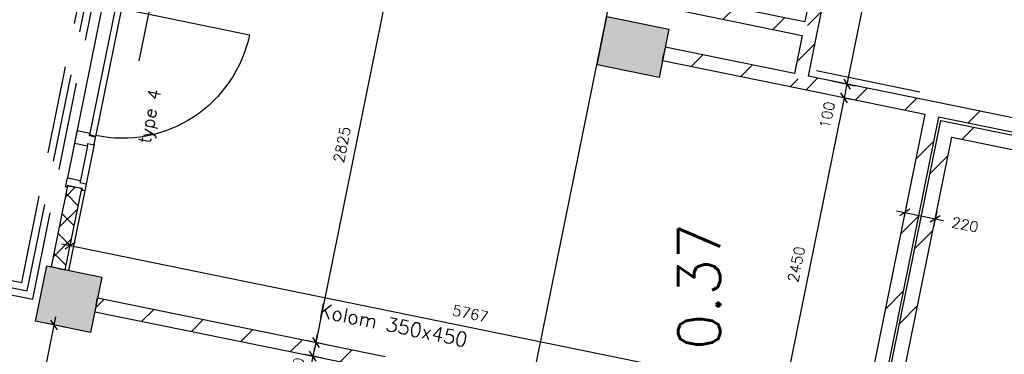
# Model space of a CAD drawing. Extents: x -29284 to 2055880, y -64816 to 121103.
# Tile 21 of 123: x 20354 to 27353, y 22677 to 25051. Entities that reach past the tile are written whole.
import ezdxf

# ---------------------------------------------------------------- set-up
doc = ezdxf.new("R2010")
doc.units = 0
doc.header["$LTSCALE"] = 50
doc.header["$MEASUREMENT"] = 0
doc.header["$PDMODE"] = 3
doc.header["$PDSIZE"] = 0.1
doc.linetypes.add('DASHDOT', pattern=[1, 0.5, -0.25, 0, -0.25])
doc.linetypes.add('DASHED', pattern=[0.75, 0.5, -0.25])
doc.layers.get('0').update_dxf_attribs({"linetype": 'CONTINUOUS'})
doc.layers.get('DEFPOINTS').update_dxf_attribs({"linetype": 'CONTINUOUS'})
for name, color, linetype in [('_BRANDCOMPART', 6, 'DASHDOT'), ('_DETAILNUMMERS', 4, 'CONTINUOUS'), ('A--A22--_F123-', 9, 'CONTINUOUS'), ('A--A28--_F12--', 7, 'CONTINUOUS'), ('A--A28--_F123-', 9, 'CONTINUOUS'), ('A--L22--', 3, 'CONTINUOUS'), ('A--L22--_F-2--', 7, 'CONTINUOUS'), ('A--L28--', 7, 'CONTINUOUS'), ('A--L28--_F12--', 7, 'CONTINUOUS'), ('A--L32--', 7, 'CONTINUOUS'), ('A--L32--_F123-', 1, 'CONTINUOUS'), ('A--L32--_F123-DRAAIR', 7, 'CONTINUOUS'), ('A--M$1A-_F123-', 1, 'CONTINUOUS'), ('A--M1$A-_F123-', 1, 'CONTINUOUS'), ('A--T$1A-25_TEKST', 2, 'CONTINUOUS'), ('A--T$1A-_F123-_RN', 4, 'CONTINUOUS'), ('TEKSTKOZIJNMERK', 2, 'CONTINUOUS'), ('X--LR---_CP', 7, 'CONTINUOUS')]:
    doc.layers.add(name, color=color, linetype=linetype)
doc.styles.add('ALFA-0_25', font='ROMANS')
doc.styles.add('B-01', font='SIMPLEX.SHX', dxfattribs={"width": 0.8, "height": 4.5})
doc.styles.add('HIEMSTRA', font='romans.shx')
doc.dimstyles.new('1op2', dxfattribs={"dimscale": 30, "dimtxt": 2.5, "dimasz": 2, "dimexe": 2, "dimexo": 0, "dimgap": 2, "dimtad": 1, "dimdec": 0, "dimzin": 0, "dimdsep": 46, "dimtxsty": 'HIEMSTRA', "dimblk1": 'OBLIQUE', "dimblk2": 'OBLIQUE', "dimsah": 1, "dimcen": -3, "dimdle": 2, "dimclrd": 2, "dimclre": 2, "dimclrt": 3, "dimadec": 0, "dimazin": 0, "dimtfac": 1, "dimtdec": 0, "dimtofl": 0, "dimtmove": 2, "dimatfit": 3, "dimldrblk": 'OBLIQUE', "dimfxl": 1, "dimtvp": 0.833333, "dimtolj": 1, "dimtzin": 0, "dimarcsym": 0})
doc.dimstyles.new('STANDARD$0', dxfattribs={"dimscale": 30, "dimtxt": 2.5, "dimasz": 2, "dimexe": 2, "dimexo": 0, "dimgap": 2, "dimtad": 1, "dimdec": 0, "dimzin": 0, "dimdsep": 46, "dimtxsty": 'ALFA-0_25', "dimblk1": 'OBLIQUE', "dimblk2": 'OBLIQUE', "dimsah": 1, "dimcen": -3, "dimdle": 2, "dimclrd": 1, "dimclre": 1, "dimclrt": 2, "dimadec": 0, "dimazin": 0, "dimtfac": 0.666667, "dimtofl": 0, "dimtmove": 2, "dimatfit": 3, "dimldrblk": 'OBLIQUE', "dimfxl": 1, "dimtvp": 0.833333, "dimtolj": 1, "dimtzin": 0, "dimarcsym": 0})

# ---------------------------------------------------------------- blocks, each defined once
blk = doc.blocks.new('Q020439-')
at = {"layer": 'A--A28--_F12--', "color": 8}
for points in [[(-200, -200), (-200, 200), (200, 200)], [(-200, -200), (200, 200), (200, -200)]]:
    blk.add_solid(points, dxfattribs=at)
at = {"layer": 'A--L28--_F12--', "color": 3, "linetype": 'Continuous'}
blk.add_lwpolyline([(-200, -200), (-200, 200), (200, 200), (200, -200)], close=True, dxfattribs=at)
at = {"layer": 'X--LR---_CP'}
for p in [(-200, 0), (-200, 0), (200, 0)]:
    blk.add_point(p, dxfattribs=at)
blk = doc.blocks.new('beton kolom nieuw 350x450')
at = {"layer": 'A--A28--_F123-'}
blk.add_hatch(color=53, dxfattribs=at).paths.add_polyline_path([(174.3, 225), (174.3, -225), (-175.7, -225), (-175.7, 225)])
at = {"layer": 'A--L28--_F12--', "color": 3, "linetype": 'Continuous'}
blk.add_lwpolyline([(174.3, 225), (174.3, -225), (-175.7, -225), (-175.7, 225)], close=True, dxfattribs=at)
blk = doc.blocks.new('_OBLIQUE')
at = {"color": 0, "linetype": 'ByBlock'}
blk.add_line((-0.5, -0.5), (0.5, 0.5), dxfattribs=at)
blk = doc.blocks.new('*D867')
at = {"layer": 'A--M1$A-_F123-', "color": 1, "lineweight": -2, "transparency": 16777216}
for p, q in [((26657, 23734.4), (26634.6, 23624.3)), ((26587.8, 23695.1), (26920.9, 23627.2)), ((26872.6, 23690.5), (26850.1, 23580.4))]:
    blk.add_line(p, q, dxfattribs=at)
at = {"layer": 'DEFPOINTS', "color": 0, "transparency": 16777216}
for p in [(26657, 23734.4), (26872.6, 23690.5), (26862.1, 23639.2)]:
    blk.add_point(p, dxfattribs=at)
at = {"layer": 'A--M1$A-_F123-', "color": 1, "lineweight": -2, "transparency": 16777216, "xscale": 60, "yscale": 60, "zscale": 60}
for p, rotation in [((26646.6, 23683.1), 168.486290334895), ((26862.1, 23639.2), 348.486290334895)]:
    blk.add_blockref('_OBLIQUE', p, dxfattribs=dict(at, rotation=rotation))
at = {"layer": 'A--M1$A-_F123-', "color": 2, "transparency": 16777216, "insert": (27074.2, 23596), "char_height": 75, "attachment_point": 5, "rotation": 348.48629, "style": 'ALFA-0_25'}
blk.add_mtext('\\A1;220', dxfattribs=at)
blk = doc.blocks.new('*U1127')
at = {"layer": 'A--A22--_F123-', "linetype": 'Continuous'}
h = blk.add_hatch(dxfattribs=at)
h.set_pattern_fill('ALFALINE', color=256, scale=300, style=0)
h.set_pattern_definition([(45, (-29218.66, -23935.3), (-212.132, 212.132), [])])
h.paths.add_polyline_path([(0, 0), (-10, -49), (-2332.3, 424.1), (-2371.3, 483), (-2361.3, 532), (10, 49)])
at = {"layer": 'A--L22--_F-2--', "color": 3, "linetype": 'Continuous'}
for points in [[(0, 0), (10, 49), (-2361.3, 532), (-2361.3, 532)], [(0, 0), (-10, -49), (-2332.3, 424.1), (-2332.3, 424.1)]]:
    blk.add_lwpolyline(points, dxfattribs=at)
blk = doc.blocks.new('*U1121')
at = {"layer": 'A--A22--_F123-', "linetype": 'Continuous'}
h = blk.add_hatch(dxfattribs=at)
h.set_pattern_fill('ALFALINE', color=256, scale=300, style=0)
h.set_pattern_definition([(45, (-26402.05, -21631.15), (-212.132, 212.132), [])])
h.paths.add_polyline_path([(0, 0), (-59, -39), (499.9, 2704.6), (538.9, 2645.7), (577.9, 2586.7), (59, 39)])
at = {"layer": 'A--L22--_F-2--', "color": 3, "linetype": 'Continuous'}
for points in [[(-59, -39), (-59, -39), (499.9, 2704.6), (499.9, 2704.6)], [(59, 39), (59, 39), (577.9, 2586.7), (577.9, 2586.7)]]:
    blk.add_lwpolyline(points, dxfattribs=at)
blk = doc.blocks.new('*U1120')
at = {"layer": 'A--A22--_F123-', "linetype": 'Continuous'}
h = blk.add_hatch(dxfattribs=at)
h.set_pattern_fill('ALFALINE', color=256, scale=300, style=0)
h.set_pattern_definition([(45, (-26940.98, -24276.82), (-212.132, 212.132), [])])
h.paths.add_polyline_path([(0, 0), (-39, 59), (2263.7, -410.1), (2253.7, -459.1), (2243.7, -508.1), (39, -59)])
at = {"layer": 'A--L22--_F-2--', "color": 3, "linetype": 'Continuous'}
for points in [[(-39, 59), (-39, 59), (2263.7, -410.1), (2253.7, -459.1)], [(39, -59), (39, -59), (2243.7, -508.1), (2253.7, -459.1)]]:
    blk.add_lwpolyline(points, dxfattribs=at)
blk = doc.blocks.new('*U1117')
at = {"layer": 'A--A22--_F123-', "linetype": 'Continuous'}
h = blk.add_hatch(dxfattribs=at)
h.set_pattern_fill('ALFALINE', color=256, scale=300, style=0)
h.set_pattern_definition([(45, (-25900, -24611.33), (-212.132, 212.132), [])])
h.paths.add_polyline_path([(0, 0), (-10, -49), (-976.9, 148), (-967, 197), (-957, 246), (-39, 59)])
at = {"layer": 'A--L22--_F-2--', "color": 3, "linetype": 'Continuous'}
for points in [[(-39, 59), (-39, 59), (-957, 246), (-967, 197)], [(-10, -49), (-10, -49), (-976.9, 148), (-967, 197)]]:
    blk.add_lwpolyline(points, dxfattribs=at)
blk = doc.blocks.new('*U1116')
at = {"layer": 'A--A22--_F123-', "linetype": 'Continuous'}
h = blk.add_hatch(dxfattribs=at)
h.set_pattern_fill('ALFALINE', color=256, scale=300, style=0)
h.set_pattern_definition([(45, (-26847.35, -24418.35), (-212.132, 212.132), [])])
h.paths.add_polyline_path([(0, 0), (39, -59), (-460, -2508.7), (-509, -2498.7), (-548, -2439.7), (-59, -39)])
at = {"layer": 'A--L22--_F-2--', "color": 3, "linetype": 'Continuous'}
for points in [[(-59, -39), (-59, -39), (-548, -2439.7), (-548, -2439.7)], [(39, -59), (39, -59), (-460, -2508.7), (-460, -2508.7)]]:
    blk.add_lwpolyline(points, dxfattribs=at)
blk = doc.blocks.new('*U1115')
at = {"layer": 'A--A22--_F123-', "linetype": 'Continuous'}
h = blk.add_hatch(dxfattribs=at)
h.set_pattern_fill('ALFALINE', color=256, scale=300, style=0)
h.set_pattern_definition([(45, (-25974.86, -24978.78), (-212.132, 212.132), [])])
h.paths.add_polyline_path([(0, 0), (49, -10), (-15.9, -328.4), (-74.9, -367.5), (-113.9, -308.5), (-59, -39)])
at = {"layer": 'A--L22--_F-2--', "color": 3, "linetype": 'Continuous'}
for points in [[(-59, -39), (-59, -39), (-113.9, -308.5), (-113.9, -308.5)], [(49, -10), (49, -10), (-15.9, -328.4), (-15.9, -328.4)]]:
    blk.add_lwpolyline(points, dxfattribs=at)
blk = doc.blocks.new('*U1114')
at = {"layer": 'A--A22--_F123-', "linetype": 'Continuous'}
h = blk.add_hatch(dxfattribs=at)
h.set_pattern_fill('ALFALINE', color=256, scale=300, style=0)
h.set_pattern_definition([(45, (-26847.35, -24418.35), (-212.132, 212.132), [])])
h.paths.add_polyline_path([(0, 0), (-59, -39), (-957.3, 144), (-947.3, 193), (-888.4, 232), (10, 49)])
at = {"layer": 'A--L22--_F-2--', "color": 3, "linetype": 'Continuous'}
for points in [[(10, 49), (10, 49), (-888.4, 232), (-888.4, 232)], [(-59, -39), (-59, -39), (-957.3, 144), (-957.3, 144)]]:
    blk.add_lwpolyline(points, dxfattribs=at)
blk = doc.blocks.new('*U1113')
at = {"layer": 'A--A22--_F123-', "linetype": 'Continuous'}
h = blk.add_hatch(dxfattribs=at)
h.set_pattern_fill('ALFALINE', color=256, scale=300, style=0)
h.set_pattern_definition([(45, (-24897, -25198.34), (-212.132, 212.132), [])])
h.paths.add_polyline_path([(0, 0), (59, 39), (1038.9, -160.6), (1077.9, -219.6), (1018.9, -258.6), (-10, -49)])
at = {"layer": 'A--L22--_F-2--', "color": 3, "linetype": 'Continuous'}
for points in [[(59, 39), (59, 39), (1038.9, -160.6), (1038.9, -160.6)], [(-10, -49), (-10, -49), (1018.9, -258.6), (1018.9, -258.6)]]:
    blk.add_lwpolyline(points, dxfattribs=at)
blk = doc.blocks.new('*U1112')
at = {"layer": 'A--A22--_F123-', "linetype": 'Continuous'}
h = blk.add_hatch(dxfattribs=at)
h.set_pattern_fill('ALFALINE', color=256, scale=300, style=0)
h.set_pattern_definition([(45, (-26254.23, -26350.26), (-212.132, 212.132), [])])
h.paths.add_polyline_path([(0, 0), (49, -10), (-230.4, -1381.5), (-279.4, -1371.5), (-318.4, -1312.5), (-59, -39)])
at = {"layer": 'A--L22--_F-2--', "color": 3, "linetype": 'Continuous'}
for points in [[(-59, -39), (-59, -39), (-318.4, -1312.5), (-318.4, -1312.5)], [(49, -10), (49, -10), (-230.4, -1381.5), (-230.4, -1381.5)]]:
    blk.add_lwpolyline(points, dxfattribs=at)
blk = doc.blocks.new('*U1110')
at = {"layer": 'A--A22--_F123-', "linetype": 'Continuous'}
h = blk.add_hatch(dxfattribs=at)
h.set_pattern_fill('ALFALINE', color=256, scale=300, style=0)
h.set_pattern_definition([(45, (-20898.1, -23027.86), (-212.132, 212.132), [])])
h.paths.add_polyline_path([(0, 0), (10, 49), (2053.2, -367.2), (2043.2, -416.2), (1984.3, -455.2), (-10, -49)])
at = {"layer": 'A--L22--_F-2--', "color": 3, "linetype": 'Continuous'}
for points in [[(0, 0), (-10, -49), (1984.3, -455.2), (1984.3, -455.2)], [(0, 0), (10, 49), (2053.2, -367.2), (2053.2, -367.2)]]:
    blk.add_lwpolyline(points, dxfattribs=at)
blk = doc.blocks.new('*U1085')
at = {"layer": 'A--A22--_F123-', "linetype": 'Continuous'}
h = blk.add_hatch(dxfattribs=at)
h.set_pattern_fill('ALFAKRS', color=256, scale=120, style=0)
h.set_pattern_definition([(45, (-20629.35, -23286.71), (-84.8528, 84.8528), []), (135, (-20629.35, -23286.71), (-84.8528, -84.8528), [])])
h.paths.add_polyline_path([(0, 0), (-49, 10), (68.3, 585.7), (117.3, 575.7), (166.3, 565.7), (49, -10)])
at = {"layer": 'A--L22--_F-2--', "color": 2, "linetype": 'Continuous'}
for points in [[(0, 0), (-49, 10), (68.3, 585.7), (117.3, 575.7)], [(0, 0), (49, -10), (166.3, 565.7), (117.3, 575.7)]]:
    blk.add_lwpolyline(points, dxfattribs=at)
blk = doc.blocks.new('*D950')
at = {"layer": 'A--M$1A-_F123-', "color": 2, "lineweight": -2, "transparency": 16777216}
for p, q in [((23034.5, 25588), (22446.6, 22702.2)), ((23090.6, 25515.3), (22963.7, 25541.1)), ((22526.7, 22747.1), (22399.8, 22773))]:
    blk.add_line(p, q, dxfattribs=at)
at = {"layer": 'DEFPOINTS', "color": 0, "transparency": 16777216}
for p in [(23090.6, 25515.3), (22458.6, 22761), (22526.7, 22747.1)]:
    blk.add_point(p, dxfattribs=at)
at = {"layer": 'A--M$1A-_F123-', "color": 2, "lineweight": -2, "transparency": 16777216, "xscale": 60, "yscale": 60, "zscale": 60}
for p, rotation in [((23022.5, 25529.2), 78.48629033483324), ((22458.6, 22761), 258.4862903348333)]:
    blk.add_blockref('_OBLIQUE', p, dxfattribs=dict(at, rotation=rotation))
at = {"layer": 'A--M$1A-_F123-', "color": 3, "transparency": 16777216, "insert": (22645, 24164.5), "char_height": 75, "attachment_point": 5, "rotation": 78.48629, "style": 'HIEMSTRA'}
blk.add_mtext('\\A1;2825', dxfattribs=at)
blk = doc.blocks.new('*D951')
at = {"layer": 'A--M$1A-_F123-', "color": 2, "lineweight": -2, "transparency": 16777216}
for p, q in [((22458.6, 22761), (22470.6, 22819.8)), ((22526.7, 22747.1), (22399.8, 22773)), ((22506.8, 22649.1), (22379.8, 22675)), ((22438.6, 22663), (22426.7, 22604.2))]:
    blk.add_line(p, q, dxfattribs=at)
at = {"layer": 'DEFPOINTS', "color": 0, "transparency": 16777216}
for p in [(22526.7, 22747.1), (22438.6, 22663), (22506.8, 22649.1)]:
    blk.add_point(p, dxfattribs=at)
at = {"layer": 'A--M$1A-_F123-', "color": 2, "lineweight": -2, "transparency": 16777216, "xscale": 60, "yscale": 60, "zscale": 60}
for p, rotation in [((22458.6, 22761), 258.4862903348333), ((22438.6, 22663), 78.48629033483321)]:
    blk.add_blockref('_OBLIQUE', p, dxfattribs=dict(at, rotation=rotation))
at = {"layer": 'A--M$1A-_F123-', "color": 3, "transparency": 16777216, "insert": (22323.7, 22557.9), "char_height": 75, "attachment_point": 5, "rotation": 78.48629, "style": 'HIEMSTRA'}
blk.add_mtext('\\A1;100', dxfattribs=at)
blk = doc.blocks.new('*D952')
at = {"layer": 'A--M$1A-_F123-', "color": 2, "lineweight": -2, "transparency": 16777216}
for p, q in [((22450.6, 22721.8), (22006.9, 20543.7)), ((22506.8, 22649.1), (22379.8, 22675)), ((22087, 20588.6), (21960.1, 20614.5))]:
    blk.add_line(p, q, dxfattribs=at)
at = {"layer": 'DEFPOINTS', "color": 0, "transparency": 16777216}
for p in [(22506.8, 22649.1), (22018.9, 20602.5), (22087, 20588.6)]:
    blk.add_point(p, dxfattribs=at)
at = {"layer": 'A--M$1A-_F123-', "color": 2, "lineweight": -2, "transparency": 16777216, "xscale": 60, "yscale": 60, "zscale": 60}
for p, rotation in [((22438.6, 22663), 78.48629033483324), ((22018.9, 20602.5), 258.4862903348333)]:
    blk.add_blockref('_OBLIQUE', p, dxfattribs=dict(at, rotation=rotation))
at = {"layer": 'A--M$1A-_F123-', "color": 3, "transparency": 16777216, "insert": (22133.2, 21652.2), "char_height": 75, "attachment_point": 5, "rotation": 78.48629, "style": 'HIEMSTRA'}
blk.add_mtext('\\A1;2103', dxfattribs=at)
blk = doc.blocks.new('*D969')
at = {"layer": 'A--M$1A-_F123-', "color": 2, "lineweight": -2, "transparency": 16777216}
for p, q in [((28148.3, 33986.4), (26223.1, 24535.3)), ((28028.1, 33949.6), (28195.1, 33915.6)), ((26126.8, 24616.1), (26293.8, 24582.1))]:
    blk.add_line(p, q, dxfattribs=at)
at = {"layer": 'DEFPOINTS', "color": 0, "transparency": 16777216}
for p in [(28028.1, 33949.6), (26126.8, 24616.1), (26235.1, 24594.1)]:
    blk.add_point(p, dxfattribs=at)
at = {"layer": 'A--M$1A-_F123-', "color": 2, "lineweight": -2, "transparency": 16777216, "xscale": 60, "yscale": 60, "zscale": 60}
for p, rotation in [((28136.3, 33927.6), 78.48629033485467), ((26235.1, 24594.1), 258.4862903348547)]:
    blk.add_blockref('_OBLIQUE', p, dxfattribs=dict(at, rotation=rotation))
at = {"layer": 'A--M$1A-_F123-', "color": 3, "transparency": 16777216, "insert": (27090.1, 29280.3), "char_height": 75, "attachment_point": 5, "rotation": 78.48629, "style": 'HIEMSTRA'}
blk.add_mtext('\\A1;9525', dxfattribs=at)
blk = doc.blocks.new('*D970')
at = {"layer": 'A--M$1A-_F123-', "color": 2, "lineweight": -2, "transparency": 16777216}
for p, q in [((26235.1, 24594.1), (26247, 24652.9)), ((26126.8, 24616.1), (26293.8, 24582.1)), ((26215.1, 24496.1), (26203.1, 24437.3)), ((26215.1, 24496.1), (26273.9, 24484.1))]:
    blk.add_line(p, q, dxfattribs=at)
at = {"layer": 'DEFPOINTS', "color": 0, "transparency": 16777216}
for p in [(26126.8, 24616.1), (26215.1, 24496.1), (26215.1, 24496.1)]:
    blk.add_point(p, dxfattribs=at)
at = {"layer": 'A--M$1A-_F123-', "color": 2, "lineweight": -2, "transparency": 16777216, "xscale": 60, "yscale": 60, "zscale": 60}
for p, rotation in [((26235.1, 24594.1), 258.4862903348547), ((26215.1, 24496.1), 78.48629033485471)]:
    blk.add_blockref('_OBLIQUE', p, dxfattribs=dict(at, rotation=rotation))
at = {"layer": 'A--M$1A-_F123-', "color": 3, "transparency": 16777216, "insert": (26094.4, 24374.8), "char_height": 75, "attachment_point": 5, "rotation": 78.48629, "style": 'HIEMSTRA'}
blk.add_mtext('\\A1;100', dxfattribs=at)
blk = doc.blocks.new('*D971')
at = {"layer": 'A--M$1A-_F123-', "color": 2, "lineweight": -2, "transparency": 16777216}
for p, q in [((26227.1, 24554.9), (25714.1, 22036.6)), ((26215.1, 24496.1), (26273.9, 24484.1)), ((25726.1, 22095.4), (25784.9, 22083.4))]:
    blk.add_line(p, q, dxfattribs=at)
at = {"layer": 'DEFPOINTS', "color": 0, "transparency": 16777216}
for p in [(26215.1, 24496.1), (25726.1, 22095.4), (25726.1, 22095.4)]:
    blk.add_point(p, dxfattribs=at)
at = {"layer": 'A--M$1A-_F123-', "color": 2, "lineweight": -2, "transparency": 16777216, "xscale": 60, "yscale": 60, "zscale": 60}
for p, rotation in [((26215.1, 24496.1), 78.48629033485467), ((25726.1, 22095.4), 258.4862903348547)]:
    blk.add_blockref('_OBLIQUE', p, dxfattribs=dict(at, rotation=rotation))
at = {"layer": 'A--M$1A-_F123-', "color": 3, "transparency": 16777216, "insert": (25875, 23315.2), "char_height": 75, "attachment_point": 5, "rotation": 78.48629, "style": 'HIEMSTRA'}
blk.add_mtext('\\A1;2450', dxfattribs=at)
blk = doc.blocks.new('*D973')
at = {"layer": 'A--M$1A-_F123-', "color": 2, "lineweight": -2, "transparency": 16777216}
for p, q in [((26422.5, 22282.5), (20654, 23457.6)), ((20712.7, 23445.6), (20724.7, 23504.4)), ((26363.7, 22294.5), (26351.7, 22235.7))]:
    blk.add_line(p, q, dxfattribs=at)
at = {"layer": 'DEFPOINTS', "color": 0, "transparency": 16777216}
for p in [(20712.7, 23445.6), (20712.7, 23445.6), (26363.7, 22294.5)]:
    blk.add_point(p, dxfattribs=at)
at = {"layer": 'A--M$1A-_F123-', "color": 2, "lineweight": -2, "transparency": 16777216, "xscale": 60, "yscale": 60, "zscale": 60}
for p, rotation in [((20712.7, 23445.6), 168.4862903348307), ((26363.7, 22294.5), 348.4862903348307)]:
    blk.add_blockref('_OBLIQUE', p, dxfattribs=dict(at, rotation=rotation))
at = {"layer": 'A--M$1A-_F123-', "color": 3, "transparency": 16777216, "insert": (23557.7, 22965.6), "char_height": 75, "attachment_point": 5, "rotation": 348.48629, "style": 'HIEMSTRA'}
blk.add_mtext('\\A1;5767', dxfattribs=at)
blk = doc.blocks.new('*D991')
at = {"layer": 'A--M$1A-_F123-', "color": 2, "lineweight": -2, "transparency": 16777216}
for p, q in [((20341.9, 21620.6), (20611.4, 22943.4)), ((20766.1, 22850.6), (20540.6, 22896.6)), ((20520.6, 21645.5), (20295.1, 21691.4))]:
    blk.add_line(p, q, dxfattribs=at)
at = {"layer": 'DEFPOINTS', "color": 0, "transparency": 16777216}
for p in [(20599.4, 22884.6), (20766.1, 22850.6), (20520.6, 21645.5)]:
    blk.add_point(p, dxfattribs=at)
at = {"layer": 'A--M$1A-_F123-', "color": 2, "lineweight": -2, "transparency": 16777216, "xscale": 60, "yscale": 60, "zscale": 60}
for p, rotation in [((20599.4, 22884.6), 78.48629033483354), ((20353.9, 21679.4), 258.4862903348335)]:
    blk.add_blockref('_OBLIQUE', p, dxfattribs=dict(at, rotation=rotation))
at = {"layer": 'A--M$1A-_F123-', "color": 3, "transparency": 16777216, "insert": (20381.1, 22301.5), "char_height": 75, "attachment_point": 5, "rotation": 78.48629, "style": 'HIEMSTRA'}
blk.add_mtext('\\A1;1230', dxfattribs=at)
blk = doc.blocks.new('dr_930type4')
at = {"layer": 'A--L32--_F123-', "color": 1}
for p, q in [((67, 0), (1307, 0)), ((1038, -139), (1322, -139)), ((1057, -93.8), (1307, -93.8))]:
    blk.add_line(p, q, dxfattribs=at)
at = {"layer": 'A--L32--_F123-'}
for points in [[(0, -9), (0, 0), (67, 0), (67, -93.8), (52, -93.8), (52, -139), (0, -139), (0, -121), (12, -121), (12, -9), (0, -9)], [(969, 0), (1055, 0), (1057, 0), (1057, -93.8), (1057, -93.8), (1040, -93.8), (1040, -137), (1038, -139), (986, -139), (984, -137), (984, -93.8), (969, -93.8), (967, -93.8), (967, 0)], [(1374, -9), (1374, 0), (1307, 0), (1307, -93.8), (1322, -93.8), (1322, -139), (1374, -139), (1374, -121), (1362, -121), (1362, -9), (1374, -9)], [(54, -95.6), (54, -135.6), (980.1, -135.6), (977.1, -95.6), (54, -95.6)]]:
    blk.add_lwpolyline(points, close=True, dxfattribs=at)
blk.add_point((1374, 0), dxfattribs=at)
blk.add_point((1374, 0), dxfattribs=at)
at = {"layer": 'A--L32--_F123-DRAAIR', "color": 1}
blk.add_lwpolyline([(54, -135.6), (54, -1065.6, 0.414214), (973, -135.8)], format="xyb", dxfattribs=at)
at = {"layer": 'X--LR---_CP', "color": 1, "linetype": 'Continuous'}
blk.add_point((0, 0), dxfattribs=at)
at = {"layer": 'X--LR---_CP', "color": 1}
blk.add_point((982, 0), dxfattribs=at)

msp = doc.modelspace()

# ---------------------------------------------------------------- linework, layer by layer
at = {"color": 4, "linetype": 'Continuous'}
msp.add_line((21433.1, 9884.9), (24810.7, 26466.1), dxfattribs=at).dxf.unprotected_set("ltscale", 0)
at = {"layer": '_BRANDCOMPART', "ltscale": 30}
msp.add_lwpolyline([(22385.7, 31507.4), (27208.8, 30535.2), (26018, 24689.4), (31127.9, 23651.8), (31127.9, 23651.8)], dxfattribs=at)
at = {"layer": '_DETAILNUMMERS', "color": 6, "linetype": 'DASHED', "ltscale": 25}
for points in [[(4649.3, 22712.3), (5312.5, 26119.7), (20369.1, 23186.6), (22829.3, 35263.7), (31324.5, 33533.7), (31995.5, 36827.6), (38701.7, 41855.5)], [(4698.4, 22702.7), (5352, 26060.6), (20408.2, 23127.7), (22868.3, 35204.8), (31363.6, 33474.8), (32040.7, 36799), (38731.7, 41815.5)], [(4747.5, 22693.2), (5391.4, 26001.6), (20447.2, 23068.7), (22907.3, 35145.8), (31402.6, 33415.8), (32085.9, 36770.4), (38761.7, 41775.5)]]:
    msp.add_lwpolyline(points, dxfattribs=at)
at = {"layer": 'A--L32--', "color": 1}
for p, q in [((21316.6, 25322.6), (21201.8, 24758.7)), ((20816.7, 23835.9), (20701.9, 23271.9))]:
    msp.add_line(p, q, dxfattribs=at)

# ---------------------------------------------------------------- block references
at = {"layer": 'A--A28--_F123-', "color": 53, "rotation": 78.486290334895}
msp.add_blockref('beton kolom nieuw 350x450', (24713.6, 24858.1), dxfattribs=at)
at = {"layer": 'A--L22--'}
for name, p in [('*U1112', (26254.2, 26350.3)), ('*U1113', (24897, 25198.3)), ('*U1115', (25974.9, 24978.8)), ('*U1117', (25900, 24611.3)), ('*U1114', (26847.3, 24418.4)), ('*U1127', (29218.7, 23935.3)), ('*U1116', (26847.3, 24418.4)), ('*U1121', (26402.1, 21631.1)), ('*U1120', (26941, 24276.8)), ('*U1085', (20629.3, 23286.7)), ('*U1110', (20898.1, 23027.9))]:
    msp.add_blockref(name, p, dxfattribs=at)
at = {"layer": 'A--L28--', "linetype": 'Continuous'}
for rotation in [78.48629033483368, 78.486290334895]:
    msp.add_blockref('Q020439-', (20702.1, 23067.8), dxfattribs=dict(at, rotation=rotation))
at = {"layer": 'A--L32--', "linetype": 'Continuous', "xscale": -1, "rotation": 78.4862903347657}
msp.add_blockref('dr_930type4', (20954.8, 25210), dxfattribs=at)

# ---------------------------------------------------------------- texts
at = {"layer": 'A--T$1A-25_TEKST', "style": 'B-01'}
msp.add_text('Kolom 350x450', height=100, rotation=348.47958, dxfattribs=at).set_placement((22475.5, 22941.7))
at = {"layer": 'A--T$1A-_F123-_RN', "style": 'ALFA-0_25'}
msp.add_text('0.37', height=300, rotation=90, dxfattribs=at).set_placement((25334.6, 22708.5))
at = {"layer": 'TEKSTKOZIJNMERK', "style": 'B-01'}
msp.add_text('type 4', height=90, rotation=78.48629, dxfattribs=at).set_placement((21282.3, 24167.3))

# ---------------------------------------------------------------- dimensions: what is measured, and where the dimension line sits
at = {"layer": 'A--M$1A-_F123-'}
for p1, p2, distance, picture, middle in [((28028.1, 33949.6), (26126.8, 24616.1), 110.4, '*D969', (27090.1, 29280.3)), ((20520.6, 21645.5), (20766.1, 22850.6), 170.1, '*D991', (20381.1, 22301.5))]:
    dim = msp.add_aligned_dim(p1=p1, p2=p2, distance=distance, dimstyle='1op2', dxfattribs=at)
    dim.commit()
    dim.dimension.update_dxf_attribs({"geometry": picture, "text_midpoint": middle})
for base, p1, p2, angle, picture, middle in [((22458.6, 22761), (23090.6, 25515.3), (22526.7, 22747.1), 78.48629, '*D950', (22645, 24164.5)), ((25726.1, 22095.4), (26215.1, 24496.1), (25726.1, 22095.4), 78.48629, '*D971', (25875, 23315.2)), ((20712.7, 23445.6), (26363.7, 22294.5), (20712.7, 23445.6), 348.48629, '*D973', (23557.7, 22965.6)), ((22018.9, 20602.5), (22506.8, 22649.1), (22087, 20588.6), 78.48629, '*D952', (22133.2, 21652.2))]:
    dim = msp.add_linear_dim(base=base, p1=p1, p2=p2, angle=angle, dimstyle='1op2', dxfattribs=at)
    dim.commit()
    dim.dimension.update_dxf_attribs({"geometry": picture, "text_midpoint": middle})
for base, p1, p2, picture, middle in [((26215.1, 24496.1), (26126.8, 24616.1), (26215.1, 24496.1), '*D970', (26094.4, 24374.8)), ((22438.6, 22663), (22526.7, 22747.1), (22506.8, 22649.1), '*D951', (22323.7, 22557.9))]:
    dim = msp.add_linear_dim(base=base, p1=p1, p2=p2, angle=78.48629, dimstyle='1op2', dxfattribs=at)
    dim.commit()
    dim.dimension.update_dxf_attribs({"geometry": picture, "text_midpoint": middle, "dimtype": 160})
at = {"layer": 'A--M1$A-_F123-', "color": 1}
dim = msp.add_linear_dim(base=(26862.1, 23639.2), p1=(26657, 23734.4), p2=(26872.6, 23690.5), angle=168.48629, dimstyle='STANDARD$0', dxfattribs=at)
dim.commit()
dim.dimension.update_dxf_attribs({"geometry": '*D867', "text_midpoint": (27074.2, 23596), "dimtype": 160})

doc.saveas('drawing.dxf')
